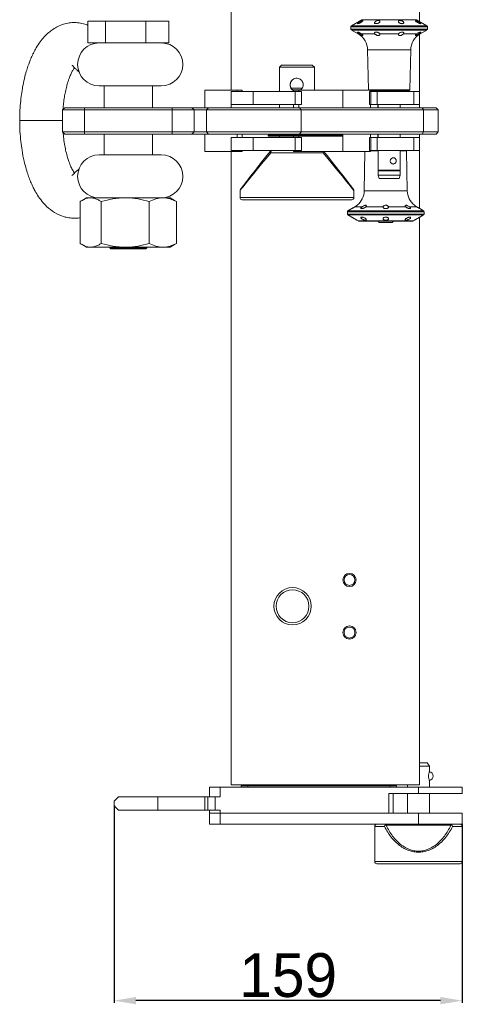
# Model space of a CAD drawing. Header units: millimetres. Extents: x -1492 to 1019, y -120 to 1280.
# Tile 2 of 20: x -1492 to -1290, y 194 to 644. Entities that reach past the tile are written whole.
import ezdxf

# ---------------------------------------------------------------- set-up
doc = ezdxf.new("R2010")
doc.units = ezdxf.units.MM
doc.header["$PDSIZE"] = -1
doc.dimstyles.new('ISO-25', dxfattribs={"dimtxt": 2.5, "dimasz": 2.5, "dimexe": 1.25, "dimexo": 0.625, "dimtad": 1, "dimtxsty": 'Standard', "dimcen": 2.5, "dimadec": 0, "dimazin": 0, "dimtfac": 1, "dimtmove": 0, "dimatfit": 3, "dimfxl": 0, "dimarcsym": 0})

# ---------------------------------------------------------------- blocks, each defined once
blk = doc.blocks.new('*D8')
at = {"color": 0, "lineweight": -2}
for p, q in [((-1449.23, 285.05), (-1449.23, 195.04)), ((-1290.23, 276.8), (-1290.23, 195.04)), ((-1300.23, 196.04), (-1439.23, 196.04))]:
    blk.add_line(p, q, dxfattribs=at)
at = {"color": 0}
for points in [[(-1439.23, 197.7), (-1439.23, 194.37), (-1449.23, 196.04)], [(-1300.23, 197.7), (-1300.23, 194.37), (-1290.23, 196.04)]]:
    blk.add_solid(points, dxfattribs=at)
at = {"layer": 'Defpoints', "color": 0}
for p in [(-1449.23, 286.05), (-1290.23, 277.8), (-1449.23, 196.04)]:
    blk.add_point(p, dxfattribs=at)
at = {"color": 0, "insert": (-1369.73, 207.56), "char_height": 20, "attachment_point": 5}
blk.add_mtext('159', dxfattribs=at)

msp = doc.modelspace()

# ---------------------------------------------------------------- linework, layer by layer
at = {"color": 7, "linetype": 'Continuous', "lineweight": 15}
for p, q in [((-1395.73, 900.55), (-1395.73, 611.55)), ((-1309.73, 642.89), (-1309.73, 900.55)), ((-1461.15, 643.15), (-1461.15, 633.15)), ((-1461.15, 643.15), (-1453.14, 643.15)), ((-1453.14, 643.15), (-1453.14, 633.15)), ((-1453.14, 643.15), (-1434.72, 643.15)), ((-1434.72, 643.15), (-1434.72, 633.15)), ((-1434.72, 643.15), (-1424.3, 643.15)), ((-1424.3, 643.15), (-1424.3, 633.15)), ((-1336.15, 643.68), (-1340.87, 640.95)), ((-1306.37, 640.95), (-1311.1, 643.68)), ((-1341.12, 640.52), (-1341.12, 639.48)), ((-1340.87, 639.04), (-1337.76, 637.25)), ((-1309.48, 637.25), (-1306.37, 639.04)), ((-1306.12, 639.48), (-1306.12, 640.52)), ((-1330.16, 637.25), (-1336.17, 637.25)), ((-1319.38, 637.25), (-1327.89, 637.25)), ((-1327.89, 637.25), (-1327.89, 637.09)), ((-1311.09, 637.25), (-1317.11, 637.25)), ((-1309.73, 611.05), (-1309.73, 637.1)), ((-1461.15, 633.15), (-1453.14, 633.15)), ((-1453.14, 633.15), (-1434.72, 633.15)), ((-1434.72, 633.15), (-1424.3, 633.15)), ((-1333.45, 629.93), (-1333.13, 611.75)), ((-1314.12, 611.75), (-1313.8, 629.93)), ((-1372.73, 623.05), (-1373.73, 622.05)), ((-1373.73, 622.05), (-1373.73, 611.05)), ((-1357.73, 622.05), (-1373.73, 622.05)), ((-1372.73, 623.05), (-1358.73, 623.05)), ((-1357.73, 622.05), (-1358.73, 623.05)), ((-1357.73, 611.55), (-1357.73, 622.05)), ((-1435.71, 613.55), (-1456.06, 613.55)), ((-1453.73, 613.55), (-1453.73, 603.55)), ((-1427.66, 613.55), (-1435.71, 613.55)), ((-1431.73, 603.55), (-1431.73, 613.55)), ((-1407.73, 603.55), (-1407.73, 611.55)), ((-1407.73, 611.55), (-1393.05, 611.55)), ((-1393.05, 611.55), (-1390.67, 611.55)), ((-1390.67, 611.05), (-1390.67, 611.55)), ((-1367.3, 611.55), (-1367.3, 611.05)), ((-1367.3, 611.55), (-1364.91, 611.55)), ((-1364.91, 611.55), (-1344.74, 611.55)), ((-1344.74, 603.55), (-1344.74, 611.55)), ((-1344.74, 611.55), (-1332.12, 611.55)), ((-1333.13, 611.75), (-1332.93, 611.55)), ((-1333.13, 611.75), (-1314.12, 611.75)), ((-1332.12, 611.05), (-1332.12, 611.55)), ((-1332.12, 611.25), (-1314.62, 611.25)), ((-1330.62, 611.25), (-1330.62, 611.05)), ((-1316.62, 611.05), (-1316.62, 611.25)), ((-1314.62, 611.25), (-1314.12, 611.75)), ((-1395.73, 605.05), (-1395.73, 611.05)), ((-1395.73, 611.05), (-1385.73, 611.05)), ((-1385.73, 611.05), (-1385.73, 605.05)), ((-1385.73, 611.05), (-1366.58, 611.05)), ((-1366.58, 611.05), (-1366.58, 605.05)), ((-1363.58, 611.05), (-1366.58, 611.05)), ((-1363.58, 605.05), (-1363.58, 611.05)), ((-1332.58, 611.05), (-1332.58, 605.05)), ((-1332.58, 611.05), (-1331.95, 611.05)), ((-1331.95, 611.05), (-1331.95, 605.05)), ((-1331.95, 611.05), (-1331.94, 611.05)), ((-1331.94, 605.05), (-1331.94, 611.05)), ((-1331.94, 611.05), (-1329.11, 611.05)), ((-1329.11, 611.05), (-1329.11, 605.05)), ((-1312.41, 611.05), (-1329.11, 611.05)), ((-1312.41, 605.05), (-1312.41, 611.05)), ((-1312.41, 611.05), (-1309.73, 611.05)), ((-1309.73, 611.05), (-1309.73, 605.05)), ((-1472.73, 602.55), (-1471.73, 603.55)), ((-1462.73, 602.55), (-1472.73, 602.55)), ((-1472.73, 602.55), (-1472.73, 592.55)), ((-1471.73, 603.55), (-1462.73, 603.55)), ((-1462.73, 603.55), (-1422.73, 603.55)), ((-1462.73, 603.55), (-1462.73, 602.55)), ((-1422.73, 602.55), (-1462.73, 602.55)), ((-1462.73, 602.55), (-1462.73, 592.55)), ((-1422.73, 603.55), (-1422.73, 602.55)), ((-1422.73, 603.55), (-1413.73, 603.55)), ((-1422.73, 602.55), (-1422.73, 592.55)), ((-1412.73, 602.55), (-1422.73, 602.55)), ((-1413.73, 603.55), (-1412.73, 602.55)), ((-1413.73, 603.55), (-1406.1, 603.55)), ((-1412.73, 602.55), (-1412.73, 592.55)), ((-1407.1, 602.55), (-1412.73, 602.55)), ((-1406.1, 603.55), (-1407.1, 602.55)), ((-1407.1, 602.55), (-1407.1, 592.55)), ((-1363.82, 602.55), (-1407.1, 602.55)), ((-1406.1, 603.55), (-1364.55, 603.55)), ((-1395.73, 603.55), (-1395.73, 605.05)), ((-1385.73, 605.05), (-1395.73, 605.05)), ((-1385.73, 605.05), (-1366.58, 605.05)), ((-1373.73, 605.05), (-1373.73, 603.55)), ((-1367.3, 605.05), (-1367.3, 603.55)), ((-1366.58, 605.05), (-1363.58, 605.05)), ((-1363.82, 602.55), (-1364.55, 603.55)), ((-1364.55, 603.55), (-1308.63, 603.55)), ((-1363.82, 602.55), (-1363.82, 592.55)), ((-1307.9, 602.55), (-1363.82, 602.55)), ((-1331.95, 605.05), (-1332.58, 605.05)), ((-1332.12, 603.55), (-1332.12, 605.05)), ((-1331.94, 605.05), (-1331.95, 605.05)), ((-1329.11, 605.05), (-1331.94, 605.05)), ((-1329.11, 605.05), (-1312.41, 605.05)), ((-1328.73, 603.55), (-1328.73, 605.05)), ((-1328.62, 605.05), (-1328.62, 603.55)), ((-1318.62, 603.55), (-1318.62, 605.05)), ((-1309.73, 605.05), (-1312.41, 605.05)), ((-1309.73, 605.05), (-1309.73, 603.55)), ((-1307.9, 602.55), (-1308.63, 603.55)), ((-1308.63, 603.55), (-1302.18, 603.55)), ((-1307.9, 602.55), (-1307.9, 592.55)), ((-1301.18, 602.55), (-1307.9, 602.55)), ((-1301.18, 602.55), (-1302.18, 603.55)), ((-1301.18, 592.55), (-1301.18, 602.55)), ((-1471.73, 591.55), (-1472.73, 592.55)), ((-1472.73, 592.55), (-1462.73, 592.55)), ((-1462.73, 591.55), (-1471.73, 591.55)), ((-1462.73, 592.55), (-1422.73, 592.55)), ((-1462.73, 592.55), (-1462.73, 591.55)), ((-1422.73, 591.55), (-1462.73, 591.55)), ((-1453.73, 591.55), (-1453.73, 582.05)), ((-1431.73, 582.05), (-1431.73, 591.55)), ((-1422.73, 592.55), (-1422.73, 591.55)), ((-1422.73, 592.55), (-1412.73, 592.55)), ((-1413.73, 591.55), (-1422.73, 591.55)), ((-1412.73, 592.55), (-1413.73, 591.55)), ((-1406.1, 591.55), (-1413.73, 591.55)), ((-1412.73, 592.55), (-1407.1, 592.55)), ((-1407.73, 591.55), (-1407.73, 583.55)), ((-1407.1, 592.55), (-1406.1, 591.55)), ((-1407.1, 592.55), (-1363.82, 592.55)), ((-1364.55, 591.55), (-1406.1, 591.55)), ((-1395.73, 584.05), (-1395.73, 590.05)), ((-1395.73, 590.05), (-1385.73, 590.05)), ((-1390.67, 590.05), (-1390.67, 591.55)), ((-1385.73, 590.05), (-1385.73, 584.05)), ((-1385.73, 590.05), (-1366.58, 590.05)), ((-1378.92, 591.09), (-1378.92, 590.59)), ((-1378.92, 591.09), (-1378.28, 591.09)), ((-1378.92, 590.59), (-1378.28, 590.59)), ((-1378.28, 591.09), (-1378.28, 590.59)), ((-1378.28, 591.09), (-1359.27, 591.09)), ((-1378.28, 590.59), (-1359.27, 590.59)), ((-1373.73, 591.55), (-1373.73, 591.09)), ((-1373.73, 590.59), (-1373.73, 590.05)), ((-1367.3, 591.55), (-1367.3, 591.09)), ((-1367.3, 590.59), (-1367.3, 590.05)), ((-1366.58, 584.05), (-1366.58, 590.05)), ((-1366.58, 590.05), (-1363.58, 590.05)), ((-1364.55, 591.55), (-1363.82, 592.55)), ((-1308.63, 591.55), (-1364.55, 591.55)), ((-1363.82, 592.55), (-1307.9, 592.55)), ((-1363.58, 584.05), (-1363.58, 590.05)), ((-1359.27, 591.09), (-1359.27, 590.59)), ((-1359.27, 591.09), (-1356.44, 591.09)), ((-1359.27, 590.59), (-1356.44, 590.59)), ((-1356.44, 591.09), (-1356.44, 590.59)), ((-1356.44, 591.09), (-1345.53, 591.09)), ((-1356.44, 590.59), (-1345.53, 590.59)), ((-1345.53, 591.09), (-1345.53, 590.59)), ((-1345.53, 591.09), (-1344.99, 591.09)), ((-1345.53, 590.59), (-1344.99, 590.59)), ((-1344.99, 590.59), (-1344.99, 591.09)), ((-1344.74, 591.55), (-1344.74, 583.55)), ((-1332.58, 590.05), (-1332.58, 584.05)), ((-1332.58, 590.05), (-1331.95, 590.05)), ((-1332.12, 590.05), (-1332.12, 591.55)), ((-1331.95, 590.05), (-1331.95, 584.05)), ((-1331.95, 590.05), (-1331.94, 590.05)), ((-1331.94, 584.05), (-1331.94, 590.05)), ((-1331.94, 590.05), (-1329.11, 590.05)), ((-1329.11, 590.05), (-1329.11, 584.05)), ((-1329.11, 590.05), (-1312.41, 590.05)), ((-1328.73, 590.05), (-1328.73, 591.55)), ((-1328.62, 591.55), (-1328.62, 590.05)), ((-1318.62, 590.05), (-1318.62, 591.55)), ((-1312.41, 584.05), (-1312.41, 590.05)), ((-1312.41, 590.05), (-1309.73, 590.05)), ((-1309.73, 591.55), (-1309.73, 590.05)), ((-1309.73, 590.05), (-1309.73, 584.05)), ((-1308.63, 591.55), (-1307.9, 592.55)), ((-1302.18, 591.55), (-1308.63, 591.55)), ((-1307.9, 592.55), (-1301.18, 592.55)), ((-1302.18, 591.55), (-1301.18, 592.55)), ((-1435.71, 582.05), (-1456.06, 582.05)), ((-1427.66, 582.05), (-1435.71, 582.05)), ((-1393.05, 583.55), (-1407.73, 583.55)), ((-1385.73, 584.05), (-1395.73, 584.05)), ((-1395.73, 583.55), (-1395.73, 294.55)), ((-1390.67, 583.55), (-1393.05, 583.55)), ((-1390.67, 583.55), (-1390.67, 584.05)), ((-1385.73, 584.05), (-1366.58, 584.05)), ((-1353.75, 583.05), (-1377.7, 583.05)), ((-1367.3, 584.05), (-1367.3, 583.55)), ((-1364.91, 583.55), (-1367.3, 583.55)), ((-1366.58, 584.05), (-1363.58, 584.05)), ((-1344.74, 583.55), (-1364.91, 583.55)), ((-1332.12, 583.55), (-1344.74, 583.55)), ((-1334.69, 583.55), (-1335, 565.65)), ((-1331.95, 584.05), (-1332.58, 584.05)), ((-1332.12, 583.55), (-1332.12, 584.05)), ((-1328.62, 583.83), (-1332.12, 583.83)), ((-1331.95, 584.05), (-1331.94, 584.05)), ((-1329.11, 584.05), (-1331.94, 584.05)), ((-1329.11, 584.05), (-1312.41, 584.05)), ((-1328.62, 584.05), (-1328.62, 575.04)), ((-1318.62, 575.04), (-1318.62, 584.05)), ((-1315.67, 583.83), (-1318.62, 583.83)), ((-1315.67, 583.83), (-1315.89, 584.05)), ((-1315.35, 565.65), (-1315.67, 583.83)), ((-1309.73, 584.05), (-1312.41, 584.05)), ((-1309.73, 557.57), (-1309.73, 584.05)), ((-1328.62, 575.04), (-1328.25, 575.04)), ((-1328.62, 574.74), (-1328.62, 572.75)), ((-1328.25, 574.74), (-1328.62, 574.74)), ((-1328.62, 572.75), (-1328.22, 571.25)), ((-1328.62, 572.75), (-1328.25, 572.75)), ((-1328.25, 575.04), (-1318.62, 575.04)), ((-1318.62, 574.74), (-1328.25, 574.74)), ((-1328.25, 572.75), (-1318.62, 572.75)), ((-1328.22, 571.25), (-1319.02, 571.25)), ((-1319.02, 571.25), (-1318.62, 572.75)), ((-1318.62, 572.75), (-1318.62, 574.74)), ((-1461.78, 562.45), (-1463.86, 561.24)), ((-1459.89, 562.45), (-1461.78, 562.45)), ((-1459.89, 562.45), (-1444.16, 562.45)), ((-1444.16, 562.45), (-1426.99, 562.45)), ((-1426.99, 562.45), (-1423.68, 562.45)), ((-1421.59, 561.24), (-1423.68, 562.45)), ((-1391.73, 565.79), (-1391.73, 562.55)), ((-1339.73, 562.55), (-1339.73, 565.79)), ((-1464.66, 560.75), (-1464.66, 541.62)), ((-1455.13, 560.75), (-1455.13, 541.62)), ((-1433.19, 560.75), (-1433.19, 541.62)), ((-1420.79, 560.75), (-1421.61, 561.24)), ((-1420.79, 560.75), (-1420.79, 541.62)), ((-1365.73, 561.55), (-1390.73, 561.55)), ((-1365.73, 561.55), (-1389.73, 561.55)), ((-1340.73, 561.55), (-1365.73, 561.55)), ((-1340.73, 557.52), (-1342.43, 556.53)), ((-1339.26, 558.33), (-1336.01, 558.33)), ((-1334.27, 558.33), (-1326.41, 558.33)), ((-1323.94, 558.33), (-1316.09, 558.33)), ((-1314.34, 558.33), (-1311.09, 558.33)), ((-1307.93, 556.53), (-1309.63, 557.52)), ((-1342.68, 556.1), (-1342.68, 555.06)), ((-1342.43, 554.63), (-1340.73, 553.64)), ((-1309.73, 294.55), (-1309.73, 553.59)), ((-1309.63, 553.64), (-1307.93, 554.63)), ((-1307.68, 555.06), (-1307.68, 556.1)), ((-1338.23, 552.2), (-1337.7, 551.9)), ((-1337.45, 551.83), (-1312.9, 551.83)), ((-1328.68, 551.73), (-1328.18, 551.23)), ((-1328.18, 551.23), (-1322.18, 551.23)), ((-1322.18, 551.23), (-1321.68, 551.73)), ((-1312.65, 551.9), (-1312.13, 552.2)), ((-1463.86, 541.12), (-1461.78, 539.92)), ((-1459.89, 539.92), (-1461.78, 539.92)), ((-1444.16, 539.92), (-1459.89, 539.92)), ((-1451.23, 539.92), (-1451.23, 539.65)), ((-1451.23, 539.65), (-1450.73, 539.15)), ((-1451.23, 539.65), (-1434.23, 539.65)), ((-1426.99, 539.92), (-1444.16, 539.92)), ((-1434.73, 539.15), (-1434.23, 539.65)), ((-1434.23, 539.65), (-1434.23, 539.92)), ((-1423.68, 539.92), (-1426.99, 539.92)), ((-1423.68, 539.92), (-1421.59, 541.12)), ((-1420.79, 541.62), (-1421.61, 541.13)), ((-1434.73, 539.15), (-1450.73, 539.15)), ((-1306.23, 304.55), (-1309.73, 304.55)), ((-1305.23, 303.05), (-1309.73, 303.05)), ((-1305.23, 303.05), (-1306.23, 304.55)), ((-1305.23, 300.53), (-1305.23, 303.05)), ((-1405.73, 293.55), (-1405.73, 289.05)), ((-1405.73, 293.55), (-1400.73, 293.55)), ((-1400.73, 293.55), (-1400.73, 289.05)), ((-1400.73, 293.55), (-1310.23, 293.55)), ((-1395.73, 294.55), (-1309.73, 294.55)), ((-1391.23, 294.05), (-1391.23, 293.55)), ((-1388.23, 294.05), (-1391.23, 294.05)), ((-1388.23, 294.05), (-1388.23, 293.55)), ((-1323.23, 294.05), (-1388.23, 294.05)), ((-1379.73, 294.55), (-1379.73, 294.05)), ((-1371.73, 294.05), (-1371.73, 294.55)), ((-1344.73, 294.55), (-1344.73, 294.05)), ((-1336.73, 294.05), (-1336.73, 294.55)), ((-1323.23, 294.05), (-1323.23, 293.55)), ((-1320.23, 294.05), (-1323.23, 294.05)), ((-1320.23, 294.05), (-1320.23, 293.55)), ((-1315.23, 294.55), (-1315.23, 293.55)), ((-1310.23, 293.55), (-1310.23, 290.55)), ((-1310.23, 293.55), (-1290.23, 293.55)), ((-1305.23, 293.55), (-1305.23, 296.57)), ((-1290.23, 290.55), (-1290.23, 293.55)), ((-1429.23, 289.05), (-1447.23, 289.05)), ((-1429.23, 283.05), (-1429.23, 289.05)), ((-1407.86, 289.05), (-1429.23, 289.05)), ((-1407.86, 283.05), (-1407.86, 289.05)), ((-1407.86, 289.05), (-1406.4, 289.05)), ((-1406.4, 289.05), (-1406.4, 283.05)), ((-1403.14, 289.05), (-1406.4, 289.05)), ((-1403.14, 289.05), (-1403.14, 283.05)), ((-1400.73, 289.05), (-1403.14, 289.05)), ((-1323.73, 290.55), (-1310.23, 290.55)), ((-1323.73, 281.55), (-1323.73, 290.55)), ((-1321.73, 281.55), (-1321.73, 290.55)), ((-1315.23, 290.55), (-1315.23, 281.55)), ((-1310.23, 290.55), (-1290.23, 290.55)), ((-1305.23, 281.55), (-1305.23, 290.55)), ((-1449.23, 287.05), (-1449.23, 285.05)), ((-1447.23, 283.05), (-1429.23, 283.05)), ((-1429.23, 283.05), (-1407.86, 283.05)), ((-1406.4, 283.05), (-1407.86, 283.05)), ((-1406.4, 283.05), (-1403.14, 283.05)), ((-1405.73, 281.55), (-1405.73, 283.05)), ((-1405.73, 276.55), (-1405.73, 281.55)), ((-1405.73, 281.55), (-1400.73, 281.55)), ((-1403.14, 283.05), (-1400.73, 283.05)), ((-1400.73, 281.55), (-1400.73, 283.05)), ((-1400.73, 281.55), (-1400.73, 276.55)), ((-1400.73, 281.55), (-1310.23, 281.55)), ((-1323.73, 281.55), (-1400.73, 281.55)), ((-1310.23, 276.55), (-1310.23, 281.55)), ((-1310.23, 281.55), (-1290.23, 281.55)), ((-1290.23, 276.55), (-1290.23, 281.55)), ((-1400.73, 276.55), (-1405.73, 276.55)), ((-1400.73, 276.55), (-1310.23, 276.55)), ((-1330.23, 275.55), (-1330.23, 259.55)), ((-1325.35, 276.24), (-1325.01, 276.06)), ((-1325.01, 276.06), (-1295.44, 276.06)), ((-1310.23, 276.55), (-1290.23, 276.55)), ((-1295.44, 276.06), (-1295.1, 276.24)), ((-1290.23, 259.55), (-1290.23, 275.55)), ((-1291.23, 258.55), (-1329.23, 258.55)), ((-1328.73, 258.55), (-1291.73, 258.55))]:
    msp.add_line(p, q, dxfattribs=at)
at = {"color": 8, "linetype": 'Continuous', "lineweight": 15}
for p, q in [((-1311.1, 643.68), (-1336.15, 643.68)), ((-1339.8, 640.52), (-1341.12, 640.52)), ((-1339.8, 639.48), (-1341.12, 639.48)), ((-1340.87, 640.95), (-1306.37, 640.95)), ((-1306.37, 639.04), (-1340.87, 639.04)), ((-1306.12, 640.52), (-1339.8, 640.52)), ((-1306.12, 639.48), (-1339.8, 639.48)), ((-1337.11, 637.25), (-1337.76, 637.25)), ((-1309.48, 637.25), (-1310.14, 637.25)), ((-1333.45, 629.93), (-1332.71, 629.93)), ((-1332.71, 629.93), (-1313.8, 629.93)), ((-1393.05, 611.05), (-1393.05, 611.55)), ((-1368.38, 612.56), (-1363.28, 612.56)), ((-1367.75, 611.77), (-1363.96, 611.77)), ((-1364.91, 611.05), (-1364.91, 611.55)), ((-1364.91, 603.55), (-1364.91, 605.05)), ((-1472.77, 597.8), (-1492.31, 597.8)), ((-1393.05, 591.55), (-1393.05, 590.05)), ((-1364.91, 591.55), (-1364.91, 591.09)), ((-1364.91, 590.59), (-1364.91, 590.05)), ((-1393.05, 584.05), (-1393.05, 583.55)), ((-1364.91, 584.05), (-1364.91, 583.55)), ((-1391.73, 562.55), (-1365.73, 562.55)), ((-1365.73, 562.55), (-1339.73, 562.55)), ((-1315.35, 565.65), (-1335, 565.65)), ((-1342.68, 556.1), (-1307.68, 556.1)), ((-1342.68, 555.06), (-1307.68, 555.06)), ((-1342.43, 556.53), (-1307.93, 556.53)), ((-1307.93, 554.63), (-1342.43, 554.63)), ((-1337.7, 551.9), (-1312.65, 551.9)), ((-1325.79, 275.55), (-1330.23, 275.55)), ((-1290.23, 275.55), (-1294.66, 275.55)), ((-1330.23, 259.55), (-1290.23, 259.55))]:
    msp.add_line(p, q, dxfattribs=at)
at = {"color": 8, "linetype": 'Continuous', "lineweight": 15, "flags": 128}
for points in [[(-1377.7, 583.05), (-1379.83, 580.42), (-1381.84, 577.95), (-1383.7, 575.66), (-1385.4, 573.57), (-1386.93, 571.69), (-1388.26, 570.05), (-1389.39, 568.66), (-1390.3, 567.54), (-1391, 566.68), (-1391.46, 566.11), (-1391.7, 565.82), (-1391.73, 565.79)], [(-1339.73, 565.79), (-1339.76, 565.82), (-1339.99, 566.11), (-1340.46, 566.68), (-1341.15, 567.54), (-1342.06, 568.66), (-1343.19, 570.05), (-1344.53, 571.69), (-1346.05, 573.57), (-1347.75, 575.66), (-1349.61, 577.95), (-1351.62, 580.42), (-1353.75, 583.05)]]:
    msp.add_lwpolyline(points, dxfattribs=at)
at = {"color": 7, "linetype": 'Continuous', "lineweight": 15, "flags": 128}
for points in [[(-1391.51, 566.4), (-1391.49, 566.44), (-1391.26, 566.73), (-1390.81, 567.3), (-1390.15, 568.15), (-1389.26, 569.28), (-1388.18, 570.67), (-1386.9, 572.31), (-1385.43, 574.18), (-1383.8, 576.27), (-1382.01, 578.57), (-1380.08, 581.04), (-1378.03, 583.66)], [(-1378.03, 583.66), (-1378.05, 583.62), (-1378.05, 583.57), (-1378.03, 583.5), (-1377.99, 583.42), (-1377.94, 583.34), (-1377.87, 583.24), (-1377.79, 583.15), (-1377.7, 583.05)], [(-1377.24, 584.05), (-1377.33, 584.03), (-1377.41, 583.97), (-1377.49, 583.88), (-1377.56, 583.76), (-1377.62, 583.6), (-1377.66, 583.43), (-1377.69, 583.24), (-1377.7, 583.05)], [(-1353.43, 583.66), (-1351.37, 581.04), (-1349.44, 578.57), (-1347.65, 576.27), (-1346.02, 574.18), (-1344.55, 572.31), (-1343.27, 570.67), (-1342.19, 569.28), (-1341.31, 568.15), (-1340.64, 567.3), (-1340.19, 566.73), (-1339.97, 566.44), (-1339.94, 566.4)], [(-1447.23, 289.05), (-1448.09, 288.18), (-1448.72, 287.56), (-1449.1, 287.18), (-1449.23, 287.05)], [(-1449.23, 285.05), (-1449.1, 284.92), (-1448.72, 284.54), (-1448.09, 283.92), (-1447.23, 283.05)]]:
    msp.add_lwpolyline(points, dxfattribs=at)
at = {"color": 7, "linetype": 'Continuous', "lineweight": 15}
for centre, radius in [((-1341.73, 388.05), 3), ((-1341.73, 388.05), 2.5), ((-1367.73, 376.05), 8.5), ((-1367.73, 376.05), 7.5), ((-1341.73, 364.05), 3), ((-1341.73, 364.05), 2.5)]:
    msp.add_circle(centre, radius, dxfattribs=at)
for centre, radius, start, end in [((-1335.9, 643.25), 0.5, 90, 120), ((-1311.35, 643.25), 0.5, 60, 90), ((-1340.62, 640.52), 0.5, 120, 180), ((-1340.62, 639.48), 0.5, 180, 240), ((-1306.62, 640.52), 0.5, 0, 60), ((-1306.62, 639.48), 0.5, 300, 0), ((-1342.08, 629.78), 8.63, 1, 60), ((-1305.17, 629.78), 8.63, 120, 179), ((-1456.06, 623.35), 9.8, 90, 270), ((-1427.66, 623.35), 9.8, 270, 90), ((-1456.06, 572.25), 9.8, 90, 270), ((-1427.66, 572.25), 9.8, 270, 90), ((-1377.24, 583.05), 1, 90, 142), ((-1328.75, 574.89), 0.2, 310.5416, 49.4584), ((-1318.49, 574.89), 0.2, 130.5416, 229.4584), ((-1390.73, 565.79), 1, 142, 177.6585), ((-1340.73, 565.79), 1, 2.2513, 38), ((-1390.73, 562.55), 1, 180, 270), ((-1340.73, 562.55), 1, 270, 0), ((-1343.63, 565.8), 8.63, 308.7592, 359), ((-1306.72, 565.8), 8.63, 181, 231.2437), ((-1342.18, 556.1), 0.5, 120, 180), ((-1342.18, 555.06), 0.5, 180, 240), ((-1308.18, 556.1), 0.5, 0, 60), ((-1308.18, 555.06), 0.5, 300, 0), ((-1337.45, 552.33), 0.5, 240, 270), ((-1312.9, 552.33), 0.5, 270, 300), ((-1305.52, 298.55), 2, 278.1879, 81.8963), ((-1329.23, 275.55), 1, 90, 180), ((-1291.23, 275.55), 1, 0, 90), ((-1329.23, 259.55), 1, 180, 270), ((-1291.23, 259.55), 1, 270, 0)]:
    msp.add_arc(centre, radius, start, end, dxfattribs=at)
at = {"color": 8, "linetype": 'Continuous', "lineweight": 15}
for centre, radius, start, end in [((-1355.71, 583.06), 1.96, 359.6394, 14.4291), ((-1354.52, 583.94), 1.18, 310.4683, 340.3534)]:
    msp.add_arc(centre, radius, start, end, dxfattribs=at)
at = {"color": 7, "linetype": 'Continuous', "lineweight": 15}
for points, knots in [([(-1337.22, 642.69), (-1337.03, 642.79), (-1336.69, 642.99), (-1336.22, 643.22), (-1335.88, 643.35), (-1335.67, 643.39), (-1335.58, 643.35), (-1335.6, 643.25), (-1335.73, 643.09), (-1335.98, 642.88), (-1336.36, 642.62), (-1336.83, 642.35), (-1337.31, 642.13), (-1337.71, 641.98), (-1337.91, 641.94), (-1338.04, 641.93), (-1338.11, 641.96), (-1338.08, 642.05), (-1337.94, 642.19), (-1337.68, 642.39), (-1337.42, 642.57), (-1337.25, 642.67), (-1337.22, 642.69)], [0, 0, 0, 0, 0.075557, 0.140505, 0.187768, 0.236139, 0.280436, 0.324623, 0.371582, 0.425488, 0.486791, 0.552664, 0.617203, 0.67502, 0.725077, 0.736158, 0.781614, 0.826993, 0.8744, 0.927069, 0.986132, 1, 1, 1, 1]), ([(-1330.22, 642.69), (-1330.11, 642.79), (-1329.91, 642.99), (-1329.46, 643.22), (-1329.03, 643.35), (-1328.64, 643.39), (-1328.31, 643.36), (-1328.09, 643.27), (-1327.91, 643.13), (-1327.83, 642.93), (-1327.9, 642.66), (-1328.14, 642.39), (-1328.53, 642.16), (-1328.99, 642), (-1329.43, 641.93), (-1329.8, 641.94), (-1330.09, 642), (-1330.3, 642.13), (-1330.38, 642.33), (-1330.33, 642.53), (-1330.25, 642.65), (-1330.22, 642.69)], [0, 0, 0, 0, 0.075563, 0.140516, 0.187782, 0.235228, 0.278284, 0.320957, 0.356142, 0.416817, 0.477306, 0.542822, 0.607973, 0.666988, 0.718085, 0.763748, 0.807835, 0.855084, 0.913252, 0.971228, 1, 1, 1, 1]), ([(-1319.32, 642.62), (-1319.33, 642.65), (-1319.41, 642.77), (-1319.44, 642.99), (-1319.28, 643.22), (-1319, 643.35), (-1318.66, 643.39), (-1318.28, 643.35), (-1317.91, 643.25), (-1317.55, 643.09), (-1317.22, 642.88), (-1316.98, 642.62), (-1316.88, 642.36), (-1316.97, 642.13), (-1317.22, 641.98), (-1317.49, 641.94), (-1317.77, 641.93), (-1318.06, 641.96), (-1318.44, 642.05), (-1318.8, 642.19), (-1319.12, 642.39), (-1319.25, 642.54), (-1319.32, 642.62)], [0, 0, 0, 0, 0.014975, 0.090529, 0.155475, 0.202736, 0.251105, 0.2954, 0.339586, 0.386543, 0.440446, 0.502586, 0.566399, 0.630409, 0.688413, 0.738663, 0.751131, 0.796585, 0.841962, 0.889368, 0.942035, 1, 1, 1, 1]), ([(-1311.57, 643.15), (-1311.61, 643.2), (-1311.69, 643.31), (-1311.65, 643.38), (-1311.5, 643.38), (-1311.26, 643.31), (-1310.95, 643.18), (-1310.58, 643), (-1310.15, 642.76), (-1309.72, 642.49), (-1309.42, 642.27), (-1309.23, 642.11), (-1309.15, 642), (-1309.18, 641.93), (-1309.34, 641.93), (-1309.59, 642), (-1309.91, 642.12), (-1310.3, 642.29), (-1310.67, 642.49), (-1311.07, 642.73), (-1311.39, 642.96), (-1311.53, 643.1), (-1311.57, 643.15)], [0, 0, 0, 0, 0.049264, 0.098747, 0.14355, 0.185758, 0.230189, 0.280301, 0.337878, 0.401954, 0.467969, 0.500966, 0.549803, 0.598794, 0.644543, 0.688596, 0.734241, 0.784106, 0.839968, 0.883504, 0.959023, 1, 1, 1, 1]), ([(-1461.15, 641.15), (-1461.4, 641.27), (-1462.49, 641.78), (-1464.49, 642.25), (-1467.16, 642.52), (-1469.79, 642.35), (-1472.36, 641.77), (-1474.87, 640.76), (-1477.13, 639.44), (-1479.23, 637.82), (-1481.17, 635.93), (-1483.05, 633.63), (-1484.49, 631.44), (-1485.55, 629.56), (-1486.23, 628.23), (-1486.8, 627.02), (-1487.3, 625.88), (-1487.82, 624.6), (-1488.44, 622.92), (-1489.2, 620.6), (-1490.05, 617.58), (-1490.8, 614.16), (-1491.43, 610.48), (-1491.91, 606.64), (-1492.26, 602.36), (-1492.3, 599.36), (-1492.33, 597.8)], [0, 0, 0, 0, 0.015709, 0.066587, 0.112405, 0.157452, 0.204723, 0.253624, 0.30069, 0.343007, 0.3929, 0.444341, 0.500049, 0.527375, 0.551724, 0.573168, 0.591768, 0.611122, 0.639412, 0.676922, 0.723607, 0.7794, 0.827146, 0.879838, 0.93748, 1, 1, 1, 1]), ([(-1337.11, 637.25), (-1337.29, 637.36), (-1337.62, 637.56), (-1337.95, 637.81), (-1338.11, 637.98), (-1338.09, 638.05), (-1337.98, 638.07), (-1337.81, 638.04), (-1337.52, 637.95), (-1337.17, 637.8), (-1336.76, 637.61), (-1336.42, 637.41), (-1336.23, 637.29), (-1336.17, 637.25)], [0, 0, 0, 0, 0.13584, 0.254002, 0.36196, 0.455563, 0.499519, 0.581266, 0.662876, 0.748133, 0.842853, 0.949069, 1, 1, 1, 1]), ([(-1336.17, 637.25), (-1336.03, 637.14), (-1335.76, 636.93), (-1335.59, 636.67), (-1335.58, 636.53), (-1335.67, 636.49), (-1335.85, 636.53), (-1336.13, 636.67), (-1336.49, 636.87), (-1336.84, 637.09), (-1337.04, 637.21), (-1337.11, 637.25)], [0, 0, 0, 0, 0.166161, 0.313794, 0.411402, 0.499588, 0.591361, 0.682692, 0.808813, 0.93693, 1, 1, 1, 1]), ([(-1330.16, 637.25), (-1330.24, 637.36), (-1330.39, 637.56), (-1330.35, 637.76), (-1330.24, 637.9), (-1330.08, 638), (-1329.77, 638.07), (-1329.4, 638.06), (-1329.01, 638), (-1328.64, 637.88), (-1328.3, 637.71), (-1328.02, 637.49), (-1327.93, 637.33), (-1327.89, 637.25)], [0, 0, 0, 0, 0.135821, 0.253966, 0.286001, 0.373861, 0.461996, 0.544299, 0.623552, 0.705669, 0.795375, 0.895874, 1, 1, 1, 1]), ([(-1327.89, 636.92), (-1327.91, 636.88), (-1327.96, 636.77), (-1328.13, 636.62), (-1328.4, 636.51), (-1328.73, 636.49), (-1329.06, 636.56), (-1329.42, 636.7), (-1329.79, 636.92), (-1330.04, 637.12), (-1330.14, 637.23), (-1330.16, 637.25)], [0, 0, 0, 0, 0.077169, 0.212762, 0.324785, 0.437395, 0.537237, 0.642973, 0.800113, 0.959311, 1, 1, 1, 1]), ([(-1317.11, 637.25), (-1317.22, 637.14), (-1317.45, 636.93), (-1317.9, 636.67), (-1318.32, 636.53), (-1318.67, 636.49), (-1318.96, 636.54), (-1319.21, 636.66), (-1319.38, 636.87), (-1319.43, 637.08), (-1319.4, 637.21), (-1319.38, 637.25)], [0, 0, 0, 0, 0.166163, 0.313797, 0.411405, 0.509647, 0.594524, 0.680132, 0.805653, 0.933119, 1, 1, 1, 1]), ([(-1319.38, 637.25), (-1319.36, 637.29), (-1319.3, 637.42), (-1319.08, 637.64), (-1318.69, 637.87), (-1318.23, 638.01), (-1317.88, 638.06), (-1317.6, 638.07), (-1317.35, 638.04), (-1317.09, 637.95), (-1316.94, 637.8), (-1316.89, 637.61), (-1316.97, 637.41), (-1317.07, 637.29), (-1317.11, 637.25)], [0, 0, 0, 0, 0.052893, 0.16761, 0.282684, 0.38696, 0.477296, 0.499709, 0.581423, 0.662998, 0.748221, 0.8429, 0.947106, 1, 1, 1, 1]), ([(-1310.14, 637.25), (-1310.33, 637.14), (-1310.67, 636.93), (-1311.11, 636.67), (-1311.42, 636.53), (-1311.6, 636.49), (-1311.67, 636.54), (-1311.67, 636.65), (-1311.56, 636.84), (-1311.35, 637.06), (-1311.15, 637.21), (-1311.09, 637.25)], [0, 0, 0, 0, 0.1662, 0.313867, 0.411496, 0.50976, 0.594657, 0.680283, 0.769434, 0.935837, 1, 1, 1, 1]), ([(-1311.09, 637.25), (-1310.92, 637.36), (-1310.6, 637.56), (-1310.08, 637.81), (-1309.65, 637.98), (-1309.35, 638.06), (-1309.19, 638.07), (-1309.15, 638.01), (-1309.2, 637.93), (-1309.31, 637.82), (-1309.49, 637.67), (-1309.81, 637.45), (-1310.04, 637.31), (-1310.14, 637.25)], [0, 0, 0, 0, 0.135871, 0.254059, 0.362041, 0.455667, 0.538681, 0.617975, 0.699763, 0.71342, 0.818045, 0.922324, 1, 1, 1, 1]), ([(-1472.53, 602.74), (-1472.48, 603.44), (-1472.37, 605.15), (-1472.04, 607.64), (-1471.58, 610.33), (-1471.05, 612.72), (-1470.49, 614.76), (-1469.9, 616.59), (-1469.23, 618.32), (-1468.49, 619.93), (-1467.81, 621.13), (-1467.46, 621.64), (-1467.31, 621.85)], [0, 0, 0, 0, 0.082593, 0.199823, 0.303984, 0.422511, 0.518, 0.594793, 0.705708, 0.81459, 0.922535, 1, 1, 1, 1]), ([(-1468.34, 622.94), (-1468.33, 622.93), (-1468.29, 622.89), (-1467.62, 622.14), (-1466.6, 621.14), (-1465.8, 620.41), (-1465.26, 619.99), (-1465.18, 619.93)], [0, 0, 0, 0, 0.243846, 0.489132, 0.720586, 0.95695, 1, 1, 1, 1]), ([(-1368.89, 614.05), (-1368.85, 614.37), (-1368.79, 615.02), (-1368.32, 615.89), (-1367.61, 616.58), (-1366.67, 617.01), (-1365.66, 617.09), (-1364.7, 616.86), (-1363.87, 616.34), (-1363.23, 615.56), (-1362.88, 614.59), (-1362.87, 613.58), (-1363.18, 612.67), (-1363.67, 611.95), (-1364.13, 611.66), (-1364.31, 611.55)], [0, 0, 0, 0, 0.077346, 0.154554, 0.235266, 0.31867, 0.398447, 0.474305, 0.551304, 0.632812, 0.716065, 0.7947, 0.869649, 0.94744, 1, 1, 1, 1]), ([(-1365.8, 617.05), (-1366.08, 617.03), (-1366.65, 616.98), (-1367.47, 616.59), (-1368.17, 615.96), (-1368.58, 615.2), (-1368.76, 614.45), (-1368.78, 613.84), (-1368.66, 613.15), (-1368.36, 612.45), (-1367.89, 611.83), (-1367.44, 611.57), (-1367.27, 611.48)], [0, 0, 0, 0, 0.099414, 0.198398, 0.335078, 0.474577, 0.548155, 0.622527, 0.685669, 0.8011, 0.926057, 1, 1, 1, 1]), ([(-1367.21, 611.38), (-1367.29, 611.41), (-1367.67, 611.56), (-1368.22, 612.1), (-1368.77, 612.97), (-1368.85, 613.68), (-1368.89, 614.05)], [0, 0, 0, 0, 0.075617, 0.369087, 0.677972, 1, 1, 1, 1]), ([(-1492.33, 597.8), (-1492.3, 596.11), (-1492.25, 592.87), (-1491.85, 588.31), (-1491.24, 583.78), (-1490.42, 579.52), (-1489.43, 575.73), (-1488.49, 572.78), (-1487.57, 570.35), (-1486.64, 568.19), (-1485.52, 565.94), (-1484.1, 563.49), (-1482.24, 560.9), (-1479.77, 558.18), (-1476.5, 555.6), (-1472.95, 553.96), (-1469.86, 553.27), (-1467.49, 553.11), (-1465.71, 553.16), (-1464.8, 553.37), (-1464.66, 553.41)], [0, 0, 0, 0, 0.072783, 0.138914, 0.198357, 0.274897, 0.336067, 0.383238, 0.426133, 0.466547, 0.504659, 0.558433, 0.618484, 0.681043, 0.768751, 0.855973, 0.9013, 0.946899, 0.991908, 1, 1, 1, 1]), ([(-1467.3, 573.72), (-1467.31, 573.73), (-1467.56, 574.04), (-1468.07, 574.91), (-1468.67, 576.07), (-1469.08, 576.96), (-1469.47, 577.89), (-1469.94, 579.14), (-1470.55, 581.02), (-1471.2, 583.44), (-1471.78, 586.33), (-1472.24, 589.26), (-1472.41, 591.36), (-1472.49, 592.31)], [0, 0, 0, 0, 0.004335, 0.15184, 0.231204, 0.294095, 0.341411, 0.405755, 0.501965, 0.630572, 0.748663, 0.885429, 1, 1, 1, 1]), ([(-1323.16, 579.3), (-1323.15, 579.45), (-1323.12, 579.76), (-1322.88, 580.16), (-1322.54, 580.48), (-1322.13, 580.67), (-1321.68, 580.74), (-1321.26, 580.65), (-1320.96, 580.51), (-1320.86, 580.37), (-1320.85, 580.35)], [0, 0, 0, 0, 0.136118, 0.272093, 0.41146, 0.557251, 0.680656, 0.830889, 0.981147, 1, 1, 1, 1]), ([(-1320.58, 578.59), (-1320.51, 578.76), (-1320.39, 579.06), (-1320.41, 579.55), (-1320.54, 580), (-1320.76, 580.24), (-1320.86, 580.35)], [0, 0, 0, 0, 0.286958, 0.490173, 0.774115, 1, 1, 1, 1]), ([(-1465.11, 575.71), (-1465.57, 575.33), (-1466.5, 574.57), (-1467.61, 573.41), (-1468.36, 572.65), (-1468.41, 572.62), (-1468.44, 572.6)], [0, 0, 0, 0, 0.279788, 0.567998, 0.809827, 1, 1, 1, 1]), ([(-1320.86, 578.25), (-1320.93, 578.18), (-1321.11, 578), (-1321.42, 577.9), (-1321.79, 577.87), (-1322.19, 577.94), (-1322.63, 578.18), (-1322.97, 578.55), (-1323.14, 578.95), (-1323.16, 579.2), (-1323.16, 579.3)], [0, 0, 0, 0, 0.099612, 0.24744, 0.318139, 0.468679, 0.619248, 0.768786, 0.9137, 1, 1, 1, 1]), ([(-1320.85, 578.24), (-1320.85, 578.24), (-1320.72, 578.33), (-1320.65, 578.46), (-1320.58, 578.59)], [0, 0, 0, 0, 0.0444855, 1, 1, 1, 1]), ([(-1459.89, 562.45), (-1460.33, 562.42), (-1461.35, 562.36), (-1462.95, 561.8), (-1464.09, 561.1), (-1464.66, 560.75)], [0, 0, 0, 0, 0.268407, 0.632373, 1, 1, 1, 1]), ([(-1455.13, 560.75), (-1455.53, 561), (-1456.5, 561.61), (-1458.09, 562.29), (-1459.29, 562.4), (-1459.89, 562.45)], [0, 0, 0, 0, 0.257244, 0.62638, 1, 1, 1, 1]), ([(-1455.13, 560.75), (-1453.35, 561.22), (-1449.75, 562.18), (-1446.04, 562.36), (-1444.16, 562.45)], [0, 0, 0, 0, 0.495458, 1, 1, 1, 1]), ([(-1444.16, 562.45), (-1443.9, 562.45), (-1441.93, 562.43), (-1438.22, 562.06), (-1434.88, 561.19), (-1433.19, 560.75)], [0, 0, 0, 0, 0.070108, 0.530794, 1, 1, 1, 1]), ([(-1433.19, 560.75), (-1432.19, 561.22), (-1430.15, 562.18), (-1428.05, 562.36), (-1426.99, 562.45)], [0, 0, 0, 0, 0.495458, 1, 1, 1, 1]), ([(-1426.99, 562.45), (-1426.85, 562.45), (-1425.73, 562.43), (-1423.63, 562.06), (-1421.74, 561.19), (-1420.79, 560.75)], [0, 0, 0, 0, 0.070108, 0.530794, 1, 1, 1, 1]), ([(-1339.26, 558.33), (-1339.33, 558.29), (-1339.56, 558.16), (-1339.95, 557.94), (-1340.36, 557.71), (-1340.63, 557.57), (-1340.72, 557.52), (-1340.72, 557.52), (-1340.73, 557.52)], [0, 0, 0, 0, 0.105852, 0.335419, 0.565698, 0.774375, 0.955152, 1, 1, 1, 1]), ([(-1338.23, 559.07), (-1338.23, 559.07), (-1338.21, 559.09), (-1338.27, 559.03), (-1338.41, 558.92), (-1338.67, 558.71), (-1338.98, 558.5), (-1339.19, 558.37), (-1339.26, 558.33)], [0, 0, 0, 0, 0.019375, 0.1891115, 0.360313, 0.6113361, 0.8662518, 1, 1, 1, 1]), ([(-1334.27, 558.33), (-1334.39, 558.22), (-1334.62, 558.02), (-1335.02, 557.82), (-1335.37, 557.68), (-1335.68, 557.58), (-1336.04, 557.51), (-1336.32, 557.51), (-1336.49, 557.58), (-1336.56, 557.7), (-1336.5, 557.87), (-1336.33, 558.09), (-1336.11, 558.25), (-1336.01, 558.33)], [0, 0, 0, 0, 0.135821, 0.253968, 0.286002, 0.373862, 0.461997, 0.544298, 0.623551, 0.705671, 0.795377, 0.895874, 1, 1, 1, 1]), ([(-1336.01, 558.33), (-1335.84, 558.44), (-1335.62, 558.59), (-1335.23, 558.81), (-1334.92, 558.96), (-1334.58, 559.07), (-1334.32, 559.09), (-1334.14, 559.02), (-1334.03, 558.88), (-1334.03, 558.66), (-1334.14, 558.46), (-1334.24, 558.35), (-1334.27, 558.33)], [0, 0, 0, 0, 0.166091, 0.230442, 0.343516, 0.436931, 0.530836, 0.614098, 0.702274, 0.833311, 0.966068, 1, 1, 1, 1]), ([(-1323.94, 558.33), (-1323.94, 558.22), (-1323.92, 558.02), (-1324.16, 557.76), (-1324.53, 557.59), (-1324.89, 557.52), (-1325.23, 557.51), (-1325.56, 557.54), (-1325.9, 557.63), (-1326.19, 557.77), (-1326.38, 557.97), (-1326.44, 558.17), (-1326.42, 558.29), (-1326.41, 558.33)], [0, 0, 0, 0, 0.135841, 0.254004, 0.361961, 0.455564, 0.499519, 0.581266, 0.662875, 0.748132, 0.842849, 0.949064, 1, 1, 1, 1]), ([(-1326.41, 558.33), (-1326.35, 558.44), (-1326.25, 558.65), (-1325.9, 558.9), (-1325.53, 559.05), (-1325.17, 559.09), (-1324.82, 559.04), (-1324.48, 558.91), (-1324.18, 558.7), (-1324.01, 558.49), (-1323.96, 558.37), (-1323.94, 558.33)], [0, 0, 0, 0, 0.166158, 0.313793, 0.411402, 0.499589, 0.591363, 0.682692, 0.808816, 0.936933, 1, 1, 1, 1]), ([(-1316.09, 558.33), (-1316.17, 558.44), (-1316.34, 558.65), (-1316.32, 558.9), (-1316.17, 559.05), (-1315.94, 559.09), (-1315.66, 559.04), (-1315.37, 558.93), (-1314.97, 558.74), (-1314.62, 558.52), (-1314.4, 558.37), (-1314.34, 558.33)], [0, 0, 0, 0, 0.166201, 0.313869, 0.411499, 0.50976, 0.594659, 0.680284, 0.769436, 0.935836, 1, 1, 1, 1]), ([(-1314.34, 558.33), (-1314.21, 558.22), (-1313.95, 558.02), (-1313.79, 557.76), (-1313.83, 557.59), (-1314.02, 557.51), (-1314.3, 557.51), (-1314.64, 557.57), (-1314.9, 557.65), (-1315.2, 557.76), (-1315.51, 557.91), (-1315.86, 558.13), (-1316.02, 558.27), (-1316.09, 558.33)], [0, 0, 0, 0, 0.135872, 0.254062, 0.362039, 0.455665, 0.538678, 0.617975, 0.699763, 0.71342, 0.818045, 0.922324, 1, 1, 1, 1]), ([(-1311.09, 558.33), (-1311.27, 558.44), (-1311.6, 558.65), (-1311.92, 558.9), (-1312.1, 559.05), (-1312.11, 559.06), (-1312.12, 559.07)], [0, 0, 0, 0, 0.332318, 0.627576, 0.822795, 1, 1, 1, 1]), ([(-1309.63, 557.52), (-1309.64, 557.52), (-1309.66, 557.53), (-1309.84, 557.63), (-1310.11, 557.77), (-1310.46, 557.97), (-1310.81, 558.17), (-1311.02, 558.29), (-1311.09, 558.33)], [0, 0, 0, 0, 0.16333, 0.326389, 0.496727, 0.685979, 0.894271, 1, 1, 1, 1]), ([(-1340.73, 553.64), (-1340.71, 553.64), (-1340.69, 553.63), (-1340.51, 553.53), (-1340.25, 553.39), (-1339.89, 553.19), (-1339.62, 553.03), (-1339.48, 552.95)], [0, 0, 0, 0, 0.18264, 0.364978, 0.555455, 0.767081, 1, 1, 1, 1]), ([(-1339.48, 552.95), (-1339.44, 552.93), (-1339.22, 552.81), (-1338.84, 552.58), (-1338.48, 552.36), (-1338.27, 552.23), (-1338.24, 552.21), (-1338.23, 552.2)], [0, 0, 0, 0, 0.059632, 0.360518, 0.619165, 0.807375, 1, 1, 1, 1]), ([(-1334.33, 552.89), (-1334.23, 552.78), (-1334.04, 552.58), (-1334.02, 552.36), (-1334.15, 552.23), (-1334.38, 552.19), (-1334.68, 552.22), (-1334.99, 552.31), (-1335.36, 552.45), (-1335.75, 552.65), (-1336.14, 552.92), (-1336.43, 553.19), (-1336.57, 553.42), (-1336.51, 553.58), (-1336.3, 553.65), (-1336.01, 553.64), (-1335.66, 553.57), (-1335.26, 553.44), (-1334.84, 553.25), (-1334.52, 553.05), (-1334.38, 552.93), (-1334.33, 552.89)], [0, 0, 0, 0, 0.075564, 0.140516, 0.187784, 0.235229, 0.278284, 0.320958, 0.356142, 0.416817, 0.477307, 0.542821, 0.607974, 0.66699, 0.718087, 0.763749, 0.807835, 0.855085, 0.913253, 0.971228, 1, 1, 1, 1]), ([(-1323.93, 552.89), (-1323.97, 552.78), (-1324.04, 552.58), (-1324.38, 552.36), (-1324.77, 552.23), (-1325.16, 552.19), (-1325.55, 552.22), (-1325.89, 552.33), (-1326.17, 552.49), (-1326.37, 552.7), (-1326.45, 552.96), (-1326.37, 553.22), (-1326.1, 553.45), (-1325.71, 553.6), (-1325.38, 553.64), (-1325.08, 553.65), (-1324.79, 553.62), (-1324.45, 553.53), (-1324.17, 553.39), (-1323.97, 553.19), (-1323.92, 553.01), (-1323.93, 552.91), (-1323.93, 552.89)], [0, 0, 0, 0, 0.075559, 0.140506, 0.18777, 0.236141, 0.280438, 0.324625, 0.371584, 0.425488, 0.486793, 0.552664, 0.617205, 0.675022, 0.725079, 0.736159, 0.781615, 0.826995, 0.874402, 0.92707, 0.986131, 1, 1, 1, 1]), ([(-1315.06, 552.43), (-1315.19, 552.38), (-1315.45, 552.27), (-1315.82, 552.2), (-1316.09, 552.2), (-1316.26, 552.27), (-1316.33, 552.4), (-1316.29, 552.58), (-1316.12, 552.82), (-1315.79, 553.09), (-1315.41, 553.3), (-1315.02, 553.47), (-1314.67, 553.58), (-1314.31, 553.65), (-1314.03, 553.64), (-1313.86, 553.58), (-1313.8, 553.46), (-1313.85, 553.29), (-1314.01, 553.09), (-1314.31, 552.85), (-1314.66, 552.62), (-1314.96, 552.48), (-1315.06, 552.43)], [0, 0, 0, 0, 0.049263, 0.098747, 0.143549, 0.185759, 0.230189, 0.280299, 0.337876, 0.401954, 0.467968, 0.500965, 0.549803, 0.598794, 0.644541, 0.688595, 0.734242, 0.784105, 0.839968, 0.883504, 0.959023, 1, 1, 1, 1]), ([(-1312.13, 552.2), (-1312.11, 552.21), (-1312.09, 552.22), (-1311.92, 552.33), (-1311.67, 552.49), (-1311.31, 552.7), (-1310.87, 552.96), (-1310.41, 553.22), (-1310, 553.45), (-1309.72, 553.59), (-1309.63, 553.64), (-1309.63, 553.64), (-1309.63, 553.64)], [0, 0, 0, 0, 0.088583, 0.176952, 0.270859, 0.378663, 0.502936, 0.630554, 0.758568, 0.874573, 0.975069, 1, 1, 1, 1]), ([(-1459.89, 539.92), (-1460.33, 539.95), (-1461.35, 540.01), (-1462.95, 540.57), (-1464.09, 541.27), (-1464.66, 541.62)], [0, 0, 0, 0, 0.268407, 0.632373, 1, 1, 1, 1]), ([(-1455.13, 541.62), (-1455.53, 541.37), (-1456.5, 540.76), (-1458.09, 540.08), (-1459.29, 539.97), (-1459.89, 539.92)], [0, 0, 0, 0, 0.2572436, 0.6263799, 1, 1, 1, 1]), ([(-1455.13, 541.62), (-1453.35, 541.15), (-1449.75, 540.19), (-1446.04, 540.01), (-1444.16, 539.92)], [0, 0, 0, 0, 0.495458, 1, 1, 1, 1]), ([(-1444.16, 539.92), (-1443.9, 539.92), (-1441.93, 539.94), (-1438.22, 540.31), (-1434.88, 541.18), (-1433.19, 541.62)], [0, 0, 0, 0, 0.070108, 0.530794, 1, 1, 1, 1]), ([(-1433.19, 541.62), (-1432.19, 541.15), (-1430.15, 540.19), (-1428.05, 540.01), (-1426.99, 539.92)], [0, 0, 0, 0, 0.495458, 1, 1, 1, 1]), ([(-1426.99, 539.92), (-1426.85, 539.92), (-1425.73, 539.94), (-1423.63, 540.31), (-1421.74, 541.18), (-1420.79, 541.62)], [0, 0, 0, 0, 0.070108, 0.530794, 1, 1, 1, 1]), ([(-1305.23, 296.57), (-1305.23, 296.56), (-1305.22, 296.53), (-1305.28, 296.68), (-1305.4, 297.01), (-1305.54, 297.52), (-1305.63, 298.07), (-1305.65, 298.64), (-1305.61, 299.19), (-1305.49, 299.77), (-1305.35, 300.23), (-1305.24, 300.51), (-1305.24, 300.52), (-1305.23, 300.53)], [0, 0, 0, 0, 0.024974, 0.124263, 0.225098, 0.332563, 0.442966, 0.500289, 0.60168, 0.702866, 0.809293, 0.919849, 1, 1, 1, 1]), ([(-1325.35, 276.24), (-1325.45, 276.14), (-1325.64, 275.93), (-1325.74, 275.68), (-1325.79, 275.55)], [0, 0, 0, 0, 0.49943, 1, 1, 1, 1]), ([(-1310.23, 263.77), (-1310.96, 263.81), (-1312.46, 263.89), (-1314.67, 264.5), (-1316.85, 265.48), (-1318.93, 266.86), (-1320.91, 268.59), (-1322.72, 270.63), (-1324.39, 272.97), (-1325.31, 274.66), (-1325.79, 275.55)], [0, 0, 0, 0, 0.0999372, 0.203224, 0.3139329, 0.434038, 0.5611095, 0.7012458, 0.8433274, 1, 1, 1, 1]), ([(-1325.01, 276.55), (-1325.07, 276.54), (-1325.2, 276.51), (-1325.3, 276.33), (-1325.35, 276.24)], [0, 0, 0, 0, 0.500894, 1, 1, 1, 1]), ([(-1295.44, 276.06), (-1295.89, 275.19), (-1296.76, 273.51), (-1298.34, 271.17), (-1300.06, 269.12), (-1301.94, 267.38), (-1303.92, 266), (-1305.99, 265.02), (-1308.1, 264.42), (-1310.23, 264.22), (-1312.35, 264.42), (-1314.46, 265.02), (-1316.53, 266), (-1318.51, 267.38), (-1320.39, 269.12), (-1322.12, 271.17), (-1323.69, 273.51), (-1324.56, 275.19), (-1325.01, 276.06)], [0, 0, 0, 0, 0.077983, 0.151097, 0.220832, 0.285268, 0.344745, 0.399963, 0.450778, 0.5, 0.54921, 0.600037, 0.655243, 0.714732, 0.779155, 0.848903, 0.92201, 1, 1, 1, 1]), ([(-1294.66, 275.55), (-1295.14, 274.66), (-1296.06, 272.97), (-1297.73, 270.63), (-1299.54, 268.59), (-1301.52, 266.86), (-1303.61, 265.48), (-1305.78, 264.5), (-1307.99, 263.89), (-1309.49, 263.81), (-1310.23, 263.77)], [0, 0, 0, 0, 0.156672, 0.298755, 0.438889, 0.565962, 0.686066, 0.796776, 0.900062, 1, 1, 1, 1]), ([(-1295.1, 276.24), (-1295.15, 276.33), (-1295.25, 276.51), (-1295.38, 276.54), (-1295.44, 276.55)], [0, 0, 0, 0, 0.499164, 1, 1, 1, 1]), ([(-1291.23, 276.55), (-1291.28, 276.55), (-1291.39, 276.55), (-1292.29, 276.55), (-1293.6, 276.55), (-1294.84, 276.55), (-1295.44, 276.55)], [0, 0, 0, 0, 0.259378, 0.514801, 0.762667, 1, 1, 1, 1]), ([(-1294.66, 275.55), (-1294.71, 275.68), (-1294.81, 275.93), (-1295.01, 276.14), (-1295.1, 276.24)], [0, 0, 0, 0, 0.50057, 1, 1, 1, 1])]:
    msp.add_open_spline(points, degree=3, knots=knots, dxfattribs=at)

# ---------------------------------------------------------------- dimensions: what is measured, and where the dimension line sits
dim = msp.add_linear_dim(base=(-1449.23, 196.04), p1=(-1290.23, 277.8), p2=(-1449.23, 286.05), dimstyle='ISO-25', override={"dimtxt": 20, "dimasz": 10, "dimexe": 1, "dimexo": 1, "dimgap": 1.524, "dimtoh": 1, "dimdec": 0, "dimzin": 0, "dimadec": 2, "dimtol": 0, "dimlim": 0, "dimtp": 0, "dimtm": 0, "dimtfac": 1, "dimtdec": 2, "dimtolj": 0, "dimtzin": 0})
dim.commit()
dim.dimension.update_dxf_attribs({"geometry": '*D8', "text_midpoint": (-1369.73, 207.56)})

doc.saveas('drawing.dxf')
